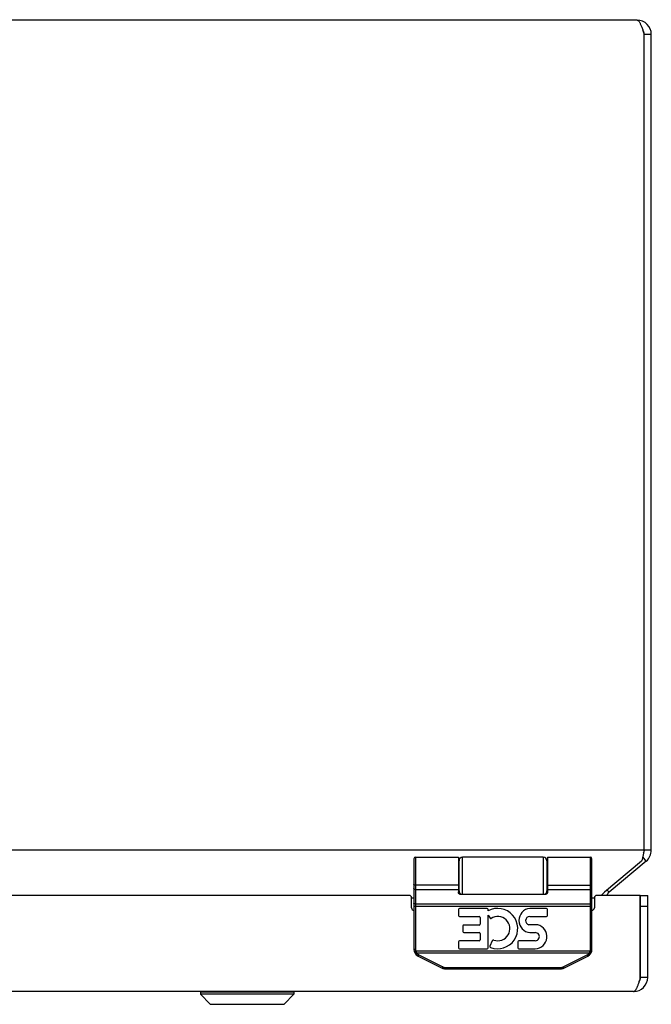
# Model space of a CAD drawing. Header units: inches. Extents: x 0 to 69.4, y 0 to 44.9.
# Tile 9 of 15: x 31.8 to 37.1, y 31.3 to 39.6. Entities that reach past the tile are written whole.
import ezdxf

# ---------------------------------------------------------------- set-up
doc = ezdxf.new("R2010")
doc.units = ezdxf.units.IN
doc.header["$LTSCALE"] = 3.814439
doc.header["$MEASUREMENT"] = 0
doc.layers.get('0').update_dxf_attribs({"linetype": 'CONTINUOUS'})
doc.layers.add('02___PRT_ALL_AXES', color=7, linetype='CONTINUOUS')
doc.layers.add('06___PRT_ALL_SURFS', color=7, linetype='CONTINUOUS')

msp = doc.modelspace()

# ---------------------------------------------------------------- linework, layer by layer
at = {"color": 3, "linetype": 'Continuous'}
for p, q in [((36.9835, 39.5906), (13.2235, 39.5906)), ((37.0435, 32.5975), (37.0435, 39.4706)), ((37.1035, 32.5975), (37.1035, 39.4706)), ((37.0435, 32.5975), (13.1635, 32.5975)), ((37.0221, 32.5056), (36.7087, 32.2427)), ((37.0606, 32.5056), (36.7473, 32.2427)), ((35.0635, 32.2161), (29.4768, 32.2161)), ((35.0835, 32.1967), (35.1035, 32.1967)), ((35.0835, 32.1111), (35.0835, 32.1961)), ((36.6035, 32.1967), (36.6235, 32.1967)), ((36.6235, 32.1961), (36.6235, 32.1111)), ((37.0085, 32.2161), (36.6435, 32.2161)), ((37.0085, 31.5104), (37.0085, 32.2161)), ((37.0735, 31.5261), (37.0735, 32.2161)), ((36.9535, 31.4061), (13.2535, 31.4061))]:
    msp.add_line(p, q, dxfattribs=at)
at = {"color": 7, "linetype": 'Continuous'}
for p, q in [((37.1035, 39.4706), (37.0435, 39.4706)), ((35.1035, 32.5261), (35.1035, 31.7617)), ((35.1165, 32.5391), (35.1165, 31.7617)), ((35.4785, 32.5391), (35.4785, 32.248)), ((35.5135, 32.2281), (35.5135, 32.5391)), ((36.1935, 32.5391), (36.1935, 32.2281)), ((36.5905, 31.7617), (36.5905, 32.5391)), ((36.6035, 31.7617), (36.6035, 32.5261)), ((37.0606, 32.5056), (37.0313, 32.5405)), ((37.1035, 32.5975), (37.0435, 32.5975)), ((35.4835, 32.2303), (35.4835, 32.5091)), ((36.2235, 32.5091), (36.2235, 32.2303)), ((35.1035, 32.3086), (35.1035, 32.3087)), ((35.1035, 32.3085), (35.1035, 32.3086)), ((35.1035, 32.3084), (35.1035, 32.3085)), ((35.1035, 32.3083), (35.1035, 32.3084)), ((35.1035, 32.3082), (35.1035, 32.3083)), ((35.1036, 32.308), (35.1035, 32.3082)), ((35.1036, 32.3079), (35.1036, 32.3081)), ((36.2285, 32.3022), (36.5907, 32.3022)), ((36.2285, 32.3021), (36.5907, 32.3021)), ((36.6034, 32.308), (36.6035, 32.3082)), ((36.6035, 32.3086), (36.6035, 32.3087)), ((36.6035, 32.3085), (36.6035, 32.3086)), ((36.6035, 32.3084), (36.6035, 32.3085)), ((36.6035, 32.3083), (36.6035, 32.3084)), ((36.6035, 32.3082), (36.6035, 32.3083)), ((35.1165, 32.2662), (35.4785, 32.2662)), ((35.4885, 32.2281), (36.2185, 32.2281)), ((36.2285, 32.2662), (36.5905, 32.2662)), ((36.7473, 32.2427), (36.7313, 32.2617)), ((37.0135, 32.2161), (37.0735, 32.2161)), ((37.0135, 31.5261), (37.0135, 32.2161)), ((35.1035, 32.1263), (36.6035, 32.1263)), ((35.1086, 32.1459), (35.1083, 32.146)), ((35.109, 32.1459), (35.1086, 32.1459)), ((35.1093, 32.1458), (35.109, 32.1459)), ((35.1097, 32.1458), (35.1093, 32.1458)), ((35.1101, 32.1458), (35.1097, 32.1458)), ((35.1104, 32.1457), (35.1101, 32.1458)), ((35.1108, 32.1457), (35.1104, 32.1457)), ((35.1112, 32.1457), (35.1108, 32.1457)), ((35.1116, 32.1457), (35.1112, 32.1457)), ((35.112, 32.1456), (35.1116, 32.1457)), ((35.1124, 32.1456), (35.112, 32.1456)), ((35.1129, 32.1456), (35.1124, 32.1456)), ((35.1133, 32.1456), (35.1129, 32.1456)), ((35.1137, 32.1456), (35.1133, 32.1456)), ((35.1141, 32.1455), (35.1137, 32.1456)), ((35.1146, 32.1455), (35.1141, 32.1455)), ((35.115, 32.1455), (35.1146, 32.1455)), ((35.1154, 32.1455), (35.115, 32.1455)), ((35.1158, 32.1455), (35.1154, 32.1455)), ((35.1163, 32.1455), (35.1158, 32.1455)), ((35.1165, 32.1455), (35.1163, 32.1455)), ((35.1165, 32.1455), (36.5909, 32.1455)), ((36.5909, 32.1455), (36.5914, 32.1455)), ((36.5914, 32.1455), (36.5918, 32.1455)), ((36.5918, 32.1455), (36.5922, 32.1455)), ((36.5922, 32.1455), (36.5927, 32.1455)), ((36.5927, 32.1455), (36.5931, 32.1455)), ((36.5931, 32.1455), (36.5935, 32.1456)), ((36.5935, 32.1456), (36.5939, 32.1456)), ((36.5939, 32.1456), (36.5943, 32.1456)), ((36.5943, 32.1456), (36.5948, 32.1456)), ((36.5948, 32.1456), (36.5952, 32.1456)), ((36.5952, 32.1456), (36.5956, 32.1457)), ((36.5956, 32.1457), (36.596, 32.1457)), ((36.5966, 32.1457), (36.5969, 32.1458)), ((36.5969, 32.1458), (36.5973, 32.1458)), ((36.5973, 32.1458), (36.5977, 32.1458)), ((36.5977, 32.1458), (36.598, 32.1459)), ((36.598, 32.1459), (36.5984, 32.1459)), ((36.5984, 32.1459), (36.5987, 32.146)), ((36.5987, 32.146), (36.5991, 32.146)), ((37.0135, 32.1261), (37.0735, 32.1261)), ((35.1165, 31.7617), (35.1035, 31.7617)), ((35.118, 31.7498), (35.1053, 31.7466)), ((35.1178, 31.7283), (35.1176, 31.7282)), ((35.1181, 31.7285), (35.1178, 31.7283)), ((35.118, 31.7498), (36.589, 31.7498)), ((35.1184, 31.7286), (35.1181, 31.7285)), ((35.1187, 31.7288), (35.1184, 31.7286)), ((35.119, 31.7289), (35.1187, 31.7288)), ((35.1193, 31.7291), (35.119, 31.7289)), ((35.1196, 31.7293), (35.1193, 31.7291)), ((35.1199, 31.7295), (35.1196, 31.7293)), ((35.1203, 31.7296), (35.1199, 31.7295)), ((35.1206, 31.7298), (35.1203, 31.7296)), ((35.1209, 31.73), (35.1206, 31.7298)), ((35.1213, 31.7302), (35.1209, 31.73)), ((35.1216, 31.7304), (35.1213, 31.7302)), ((35.122, 31.7306), (35.1216, 31.7304)), ((35.1225, 31.731), (35.122, 31.7306)), ((35.123, 31.7313), (35.1225, 31.731)), ((35.1235, 31.7316), (35.123, 31.7313)), ((35.1241, 31.732), (35.1235, 31.7316)), ((35.1246, 31.7323), (35.1241, 31.732)), ((35.1248, 31.7324), (35.1246, 31.7323)), ((35.1248, 31.7324), (36.5822, 31.7324)), ((35.138, 31.7058), (35.3403, 31.6047)), ((35.1394, 31.7074), (35.1392, 31.7072)), ((35.1395, 31.7076), (35.1394, 31.7074)), ((35.1396, 31.7079), (35.1395, 31.7076)), ((35.1398, 31.7081), (35.1396, 31.7079)), ((35.1399, 31.7083), (35.1398, 31.7081)), ((35.1401, 31.7086), (35.1399, 31.7083)), ((35.1402, 31.7088), (35.1401, 31.7086)), ((35.1404, 31.7092), (35.1402, 31.7088)), ((35.1407, 31.7097), (35.1404, 31.7092)), ((35.1409, 31.7101), (35.1407, 31.7097)), ((35.1412, 31.7106), (35.1409, 31.7101)), ((35.1415, 31.7111), (35.1412, 31.7106)), ((35.1418, 31.7117), (35.1415, 31.7111)), ((35.1422, 31.7124), (35.1418, 31.7117)), ((35.1426, 31.7132), (35.1422, 31.7124)), ((35.143, 31.7139), (35.1426, 31.7132)), ((35.1434, 31.7147), (35.143, 31.7139)), ((35.1439, 31.7156), (35.1434, 31.7147)), ((35.1439, 31.7156), (35.3461, 31.6145)), ((36.3609, 31.6145), (36.5631, 31.7156)), ((36.3667, 31.6047), (36.5689, 31.7058)), ((36.5631, 31.7156), (36.5634, 31.715)), ((36.5634, 31.715), (36.5638, 31.7143)), ((36.5638, 31.7143), (36.5642, 31.7135)), ((36.5642, 31.7135), (36.5646, 31.7128)), ((36.5646, 31.7128), (36.565, 31.7121)), ((36.565, 31.7121), (36.5653, 31.7114)), ((36.5653, 31.7114), (36.5657, 31.7108)), ((36.5657, 31.7108), (36.566, 31.7103)), ((36.566, 31.7103), (36.5662, 31.7098)), ((36.5662, 31.7098), (36.5665, 31.7094)), ((36.5665, 31.7094), (36.5667, 31.709)), ((36.5667, 31.709), (36.5669, 31.7086)), ((36.5669, 31.7086), (36.5671, 31.7083)), ((36.5671, 31.7083), (36.5672, 31.7081)), ((36.5672, 31.7081), (36.5674, 31.7079)), ((36.5674, 31.7079), (36.5675, 31.7076)), ((36.5675, 31.7076), (36.5676, 31.7074)), ((36.5676, 31.7074), (36.5678, 31.7072)), ((36.5678, 31.7072), (36.5679, 31.7071)), ((36.5822, 31.7324), (36.5826, 31.7322)), ((36.5826, 31.7322), (36.5831, 31.7319)), ((36.5831, 31.7319), (36.5836, 31.7315)), ((36.5836, 31.7315), (36.5842, 31.7312)), ((36.5842, 31.7312), (36.5847, 31.7309)), ((36.5847, 31.7309), (36.5852, 31.7305)), ((36.5852, 31.7305), (36.5856, 31.7303)), ((36.5856, 31.7303), (36.5859, 31.7301)), ((36.5859, 31.7301), (36.5862, 31.7299)), ((36.5862, 31.7299), (36.5866, 31.7297)), ((36.5866, 31.7297), (36.5869, 31.7295)), ((36.5869, 31.7295), (36.5872, 31.7294)), ((36.5872, 31.7294), (36.5875, 31.7292)), ((36.5875, 31.7292), (36.5878, 31.729)), ((36.5878, 31.729), (36.5882, 31.7288)), ((36.5882, 31.7288), (36.5884, 31.7287)), ((36.5884, 31.7287), (36.5887, 31.7285)), ((36.5887, 31.7285), (36.589, 31.7284)), ((36.589, 31.7498), (36.6017, 31.7466)), ((36.589, 31.7284), (36.5893, 31.7282)), ((36.5893, 31.7282), (36.5896, 31.7281)), ((36.5896, 31.7281), (36.5898, 31.728)), ((36.5905, 31.7617), (36.6035, 31.7617)), ((35.3416, 31.6063), (35.3415, 31.6061)), ((35.3417, 31.6065), (35.3416, 31.6063)), ((35.3419, 31.6067), (35.3417, 31.6065)), ((35.342, 31.607), (35.3419, 31.6067)), ((35.3422, 31.6072), (35.342, 31.607)), ((35.3423, 31.6075), (35.3422, 31.6072)), ((35.3425, 31.6077), (35.3423, 31.6075)), ((35.3427, 31.6081), (35.3425, 31.6077)), ((35.3429, 31.6086), (35.3427, 31.6081)), ((35.3432, 31.609), (35.3429, 31.6086)), ((35.3435, 31.6095), (35.3432, 31.609)), ((35.3437, 31.6099), (35.3435, 31.6095)), ((35.3441, 31.6106), (35.3437, 31.6099)), ((35.3445, 31.6113), (35.3441, 31.6106)), ((35.3448, 31.612), (35.3445, 31.6113)), ((35.3452, 31.6128), (35.3448, 31.612)), ((35.3456, 31.6135), (35.3452, 31.6128)), ((35.3461, 31.6145), (35.3456, 31.6135)), ((35.3683, 31.6093), (36.3387, 31.6093)), ((35.3683, 31.6093), (35.3683, 31.5981)), ((36.3387, 31.6093), (36.3387, 31.5981)), ((36.3615, 31.6133), (36.3619, 31.6126)), ((36.3619, 31.6126), (36.3622, 31.6119)), ((36.3622, 31.6119), (36.3626, 31.6111)), ((36.3626, 31.6111), (36.363, 31.6104)), ((36.363, 31.6104), (36.3634, 31.6098)), ((36.3634, 31.6098), (36.3636, 31.6093)), ((36.3636, 31.6093), (36.3639, 31.6088)), ((36.3639, 31.6088), (36.3641, 31.6084)), ((36.3641, 31.6084), (36.3644, 31.608)), ((36.3644, 31.608), (36.3646, 31.6076)), ((36.3646, 31.6076), (36.3648, 31.6073)), ((36.365, 31.607), (36.3651, 31.6067)), ((36.3651, 31.6067), (36.3652, 31.6065)), ((36.3652, 31.6065), (36.3654, 31.6063)), ((36.3654, 31.6063), (36.3655, 31.6061)), ((36.3655, 31.6061), (36.3656, 31.6059)), ((35.3683, 31.5981), (36.3387, 31.5981)), ((37.0735, 31.5261), (37.0135, 31.5261)), ((33.3044, 31.403), (34.0925, 31.403)), ((33.3044, 31.403), (33.3044, 31.3843)), ((34.0925, 31.3843), (33.3044, 31.3843)), ((33.3044, 31.3843), (33.3876, 31.3011)), ((34.0925, 31.3843), (34.0094, 31.3011)), ((34.0925, 31.403), (34.0925, 31.3843)), ((33.3876, 31.3011), (34.0094, 31.3011)), ((33.3926, 31.2991), (34.0044, 31.2991))]:
    msp.add_line(p, q, dxfattribs=at)
at = {"color": 3, "linetype": 'Continuous'}
for points in [[(36.9835, 39.5906), (36.986, 39.5903), (36.9885, 39.5896), (36.991, 39.5883), (36.9935, 39.5865), (36.996, 39.5842), (36.9985, 39.5814), (37.001, 39.5782), (37.0035, 39.5745), (37.006, 39.5704), (37.0085, 39.5658), (37.011, 39.5608), (37.0135, 39.5554), (37.016, 39.5497), (37.0185, 39.5436), (37.021, 39.5372), (37.0235, 39.5306), (37.026, 39.5237), (37.0285, 39.5166), (37.031, 39.5092), (37.0335, 39.5016), (37.036, 39.494), (37.0385, 39.4862), (37.041, 39.4784), (37.0435, 39.4706)], [(37.0435, 32.5975), (37.0404, 32.5826), (37.0389, 32.5752), (37.0374, 32.5679), (37.0358, 32.5607), (37.0343, 32.5537), (37.0328, 32.5468), (37.0312, 32.5401), (37.0297, 32.5337), (37.0282, 32.5275), (37.0267, 32.5216), (37.0251, 32.5159), (37.0236, 32.5106), (37.0221, 32.5056)], [(36.7087, 32.2427), (36.7044, 32.2391), (36.7001, 32.2353), (36.6958, 32.2311), (36.6916, 32.2267), (36.6873, 32.2221), (36.683, 32.2172), (36.682, 32.2161)], [(36.9535, 31.4061), (36.9556, 31.4062), (36.9577, 31.4068), (36.9598, 31.4077), (36.962, 31.409), (36.9641, 31.4106), (36.9662, 31.4126), (36.9683, 31.415), (36.9704, 31.4176), (36.9725, 31.4207), (36.9746, 31.424), (36.9768, 31.4276), (36.9789, 31.4316), (36.981, 31.4358), (36.9831, 31.4404), (36.9852, 31.4451), (36.9873, 31.4502), (36.9895, 31.4554), (36.9916, 31.4609), (36.9937, 31.4666), (36.9958, 31.4724), (36.9979, 31.4785), (37, 31.4846), (37.0022, 31.4909), (37.0043, 31.4973), (37.0064, 31.5038), (37.0085, 31.5104)]]:
    msp.add_lwpolyline(points, dxfattribs=at)
at = {"color": 7, "linetype": 'Continuous'}
for points in [[(36.2285, 32.5391), (36.2285, 32.248), (36.2285, 32.2473), (36.2285, 32.2467), (36.2285, 32.246), (36.2284, 32.2454), (36.2284, 32.2447), (36.2284, 32.2441), (36.2283, 32.2435), (36.2283, 32.2429), (36.2282, 32.2424), (36.2281, 32.2419), (36.2281, 32.2413), (36.228, 32.2409), (36.2279, 32.2404), (36.2278, 32.2399), (36.2278, 32.2395), (36.2277, 32.2391), (36.2276, 32.2387), (36.2275, 32.2383), (36.2274, 32.2379), (36.2273, 32.2375), (36.2272, 32.2372), (36.2271, 32.2368), (36.227, 32.2365), (36.2269, 32.2362), (36.2268, 32.2358), (36.2267, 32.2355), (36.2266, 32.2352), (36.2265, 32.235), (36.2263, 32.2347), (36.2262, 32.2344), (36.2261, 32.2342), (36.226, 32.2339), (36.2259, 32.2337), (36.2258, 32.2335), (36.2256, 32.2332), (36.2255, 32.233), (36.2254, 32.2328), (36.2253, 32.2326), (36.2252, 32.2324), (36.225, 32.2322), (36.2249, 32.232), (36.2248, 32.2319), (36.2247, 32.2317), (36.2245, 32.2315), (36.2244, 32.2314), (36.2243, 32.2312), (36.2242, 32.2311), (36.224, 32.2309), (36.2239, 32.2308), (36.2238, 32.2307), (36.2237, 32.2305), (36.2236, 32.2304), (36.2234, 32.2303), (36.2233, 32.2302), (36.2232, 32.2301), (36.2231, 32.2299), (36.223, 32.2298), (36.2228, 32.2297), (36.2227, 32.2297), (36.2226, 32.2296), (36.2225, 32.2295), (36.2224, 32.2294), (36.2222, 32.2293), (36.2221, 32.2292), (36.222, 32.2292), (36.2219, 32.2291), (36.2218, 32.229), (36.2217, 32.229), (36.2216, 32.2289), (36.2214, 32.2288), (36.2213, 32.2288), (36.2212, 32.2287), (36.2211, 32.2287), (36.221, 32.2286), (36.2209, 32.2286), (36.2208, 32.2285), (36.2207, 32.2285), (36.2205, 32.2285), (36.2204, 32.2284), (36.2203, 32.2284), (36.2202, 32.2284), (36.2201, 32.2283), (36.22, 32.2283), (36.2199, 32.2283), (36.2198, 32.2282), (36.2197, 32.2282), (36.2196, 32.2282), (36.2195, 32.2282), (36.2194, 32.2282), (36.2192, 32.2282), (36.2191, 32.2281), (36.219, 32.2281), (36.2189, 32.2281), (36.2188, 32.2281), (36.2187, 32.2281), (36.2186, 32.2281), (36.2185, 32.2281)], [(35.1165, 32.2662), (35.1163, 32.2662), (35.1161, 32.2662), (35.1158, 32.2662), (35.1156, 32.2662), (35.1154, 32.2662), (35.1152, 32.2662), (35.115, 32.2663), (35.1148, 32.2663), (35.1146, 32.2663), (35.1143, 32.2663), (35.1141, 32.2664), (35.1139, 32.2664), (35.1137, 32.2664), (35.1135, 32.2665), (35.1133, 32.2665), (35.1131, 32.2665), (35.1129, 32.2666), (35.1126, 32.2666), (35.1124, 32.2667), (35.1122, 32.2667), (35.112, 32.2668), (35.1118, 32.2668), (35.1116, 32.2669), (35.1114, 32.267), (35.1112, 32.267), (35.111, 32.2671), (35.1108, 32.2672), (35.1106, 32.2672), (35.1104, 32.2673), (35.1103, 32.2674), (35.1101, 32.2675), (35.1099, 32.2676), (35.1097, 32.2676), (35.1095, 32.2677), (35.1093, 32.2678), (35.1091, 32.2679), (35.109, 32.268), (35.1088, 32.2681), (35.1086, 32.2682), (35.1084, 32.2683), (35.1083, 32.2684), (35.1081, 32.2685), (35.1079, 32.2686), (35.1078, 32.2687), (35.1076, 32.2688), (35.1075, 32.269), (35.1073, 32.2691), (35.1072, 32.2692), (35.107, 32.2693), (35.1069, 32.2694), (35.1067, 32.2695), (35.1066, 32.2697), (35.1064, 32.2698), (35.1063, 32.2699), (35.1062, 32.2701), (35.106, 32.2702), (35.1059, 32.2703), (35.1058, 32.2705), (35.1057, 32.2706), (35.1055, 32.2707), (35.1054, 32.2709), (35.1053, 32.271), (35.1052, 32.2712), (35.1051, 32.2713), (35.105, 32.2714), (35.1049, 32.2716), (35.1048, 32.2717), (35.1047, 32.2719), (35.1046, 32.272), (35.1045, 32.2722), (35.1044, 32.2723), (35.1044, 32.2725), (35.1043, 32.2726), (35.1042, 32.2728), (35.1041, 32.273), (35.1041, 32.2731), (35.104, 32.2733), (35.104, 32.2734), (35.1039, 32.2736), (35.1039, 32.2737), (35.1038, 32.2739), (35.1038, 32.2741), (35.1037, 32.2742), (35.1037, 32.2744), (35.1036, 32.2746), (35.1036, 32.2747), (35.1036, 32.2749), (35.1036, 32.275), (35.1035, 32.2752), (35.1035, 32.2754), (35.1035, 32.2755), (35.1035, 32.2757), (35.1035, 32.2759), (35.1035, 32.276)], [(35.4785, 32.3022), (35.1163, 32.3022), (35.1161, 32.3022), (35.1158, 32.3022), (35.1156, 32.3022), (35.1154, 32.3022), (35.1152, 32.3022), (35.115, 32.3022), (35.1148, 32.3022), (35.1146, 32.3023), (35.1143, 32.3023), (35.1141, 32.3023), (35.1139, 32.3023), (35.1137, 32.3023), (35.1135, 32.3024), (35.1133, 32.3024), (35.1131, 32.3024), (35.1129, 32.3024), (35.1126, 32.3025), (35.1124, 32.3025), (35.1122, 32.3025), (35.112, 32.3026), (35.1118, 32.3026), (35.1116, 32.3027), (35.1114, 32.3027), (35.1112, 32.3027), (35.111, 32.3028), (35.1108, 32.3028), (35.1106, 32.3029), (35.1104, 32.3029), (35.1103, 32.303), (35.1101, 32.303), (35.1099, 32.3031), (35.1097, 32.3032), (35.1095, 32.3032), (35.1093, 32.3033), (35.1091, 32.3033), (35.109, 32.3034), (35.1088, 32.3035), (35.1086, 32.3035), (35.1084, 32.3036), (35.1083, 32.3037), (35.1081, 32.3037), (35.1079, 32.3038), (35.1078, 32.3039), (35.1076, 32.3039), (35.1075, 32.304), (35.1073, 32.3041), (35.1072, 32.3042), (35.107, 32.3043), (35.1069, 32.3043), (35.1067, 32.3044), (35.1066, 32.3045), (35.1064, 32.3046), (35.1063, 32.3047), (35.1062, 32.3048), (35.106, 32.3048), (35.1059, 32.3049), (35.1058, 32.305), (35.1057, 32.3051), (35.1055, 32.3052), (35.1054, 32.3053), (35.1053, 32.3054), (35.1052, 32.3055), (35.1051, 32.3056), (35.105, 32.3057), (35.1049, 32.3058), (35.1048, 32.3059), (35.1047, 32.306), (35.1046, 32.3061), (35.1045, 32.3062), (35.1044, 32.3063), (35.1044, 32.3064), (35.1043, 32.3065), (35.1042, 32.3066), (35.1041, 32.3067), (35.1041, 32.3068), (35.104, 32.3069), (35.104, 32.307), (35.1039, 32.3071), (35.1039, 32.3072), (35.1038, 32.3073), (35.1038, 32.3074), (35.1037, 32.3075), (35.1037, 32.3076), (35.1036, 32.3077), (35.1036, 32.3079), (35.1036, 32.308)], [(35.4785, 32.3021), (35.1163, 32.3021), (35.1161, 32.3022), (35.1158, 32.3022), (35.1156, 32.3022), (35.1154, 32.3022), (35.1152, 32.3022), (35.115, 32.3022), (35.1148, 32.3022), (35.1146, 32.3022), (35.1143, 32.3022), (35.1141, 32.3023), (35.1139, 32.3023), (35.1137, 32.3023), (35.1135, 32.3023), (35.1133, 32.3024), (35.1131, 32.3024), (35.1129, 32.3024), (35.1126, 32.3024), (35.1124, 32.3025), (35.1122, 32.3025), (35.112, 32.3025), (35.1118, 32.3026), (35.1116, 32.3026), (35.1114, 32.3027), (35.1112, 32.3027), (35.111, 32.3028), (35.1108, 32.3028), (35.1106, 32.3029), (35.1104, 32.3029), (35.1103, 32.303), (35.1101, 32.303), (35.1099, 32.3031), (35.1097, 32.3031), (35.1095, 32.3032), (35.1093, 32.3032), (35.1091, 32.3033), (35.109, 32.3034), (35.1088, 32.3034), (35.1086, 32.3035), (35.1084, 32.3036), (35.1083, 32.3036), (35.1081, 32.3037), (35.1079, 32.3038), (35.1078, 32.3038), (35.1076, 32.3039), (35.1075, 32.304), (35.1073, 32.3041), (35.1072, 32.3041), (35.107, 32.3042), (35.1069, 32.3043), (35.1067, 32.3044), (35.1066, 32.3045), (35.1064, 32.3046), (35.1063, 32.3046), (35.1062, 32.3047), (35.106, 32.3048), (35.1059, 32.3049), (35.1058, 32.305), (35.1057, 32.3051), (35.1055, 32.3052), (35.1054, 32.3053), (35.1053, 32.3054), (35.1052, 32.3055), (35.1051, 32.3055), (35.105, 32.3056), (35.1049, 32.3057), (35.1048, 32.3058), (35.1047, 32.3059), (35.1046, 32.306), (35.1045, 32.3061), (35.1044, 32.3062), (35.1044, 32.3063), (35.1043, 32.3064), (35.1042, 32.3065), (35.1041, 32.3067), (35.1041, 32.3068), (35.104, 32.3069), (35.104, 32.307), (35.1039, 32.3071), (35.1039, 32.3072), (35.1038, 32.3073), (35.1038, 32.3074), (35.1037, 32.3075), (35.1037, 32.3076), (35.1036, 32.3077), (35.1036, 32.3078), (35.1036, 32.3079)], [(36.5905, 32.2662), (36.5907, 32.2662), (36.5909, 32.2662), (36.5911, 32.2662), (36.5914, 32.2662), (36.5916, 32.2662), (36.5918, 32.2662), (36.592, 32.2663), (36.5922, 32.2663), (36.5924, 32.2663), (36.5927, 32.2663), (36.5929, 32.2664), (36.5931, 32.2664), (36.5933, 32.2664), (36.5935, 32.2665), (36.5937, 32.2665), (36.5939, 32.2665), (36.5941, 32.2666), (36.5943, 32.2666), (36.5946, 32.2667), (36.5948, 32.2667), (36.595, 32.2668), (36.5952, 32.2668), (36.5954, 32.2669), (36.5956, 32.267), (36.5958, 32.267), (36.596, 32.2671), (36.5962, 32.2672), (36.5964, 32.2672), (36.5966, 32.2673), (36.5967, 32.2674), (36.5969, 32.2675), (36.5971, 32.2676), (36.5973, 32.2676), (36.5975, 32.2677), (36.5977, 32.2678), (36.5979, 32.2679), (36.598, 32.268), (36.5982, 32.2681), (36.5984, 32.2682), (36.5986, 32.2683), (36.5987, 32.2684), (36.5989, 32.2685), (36.5991, 32.2686), (36.5992, 32.2687), (36.5994, 32.2688), (36.5995, 32.269), (36.5997, 32.2691), (36.5998, 32.2692), (36.6, 32.2693), (36.6001, 32.2694), (36.6003, 32.2695), (36.6004, 32.2697), (36.6006, 32.2698), (36.6007, 32.2699), (36.6008, 32.2701), (36.601, 32.2702), (36.6011, 32.2703), (36.6012, 32.2705), (36.6013, 32.2706), (36.6015, 32.2707), (36.6016, 32.2709), (36.6017, 32.271), (36.6018, 32.2712), (36.6019, 32.2713), (36.602, 32.2714), (36.6021, 32.2716), (36.6022, 32.2717), (36.6023, 32.2719), (36.6024, 32.272), (36.6025, 32.2722), (36.6025, 32.2723), (36.6026, 32.2725), (36.6027, 32.2726), (36.6028, 32.2728), (36.6028, 32.273), (36.6029, 32.2731), (36.603, 32.2733), (36.603, 32.2734), (36.6031, 32.2736), (36.6031, 32.2737), (36.6032, 32.2739), (36.6032, 32.2741), (36.6033, 32.2742), (36.6033, 32.2744), (36.6034, 32.2746), (36.6034, 32.2747), (36.6034, 32.2749), (36.6034, 32.275), (36.6035, 32.2752), (36.6035, 32.2754), (36.6035, 32.2755), (36.6035, 32.2757), (36.6035, 32.2759), (36.6035, 32.276)], [(36.5907, 32.3021), (36.5909, 32.3022), (36.5911, 32.3022), (36.5914, 32.3022), (36.5916, 32.3022), (36.5918, 32.3022), (36.592, 32.3022), (36.5922, 32.3022), (36.5924, 32.3022), (36.5927, 32.3022), (36.5929, 32.3023), (36.5931, 32.3023), (36.5933, 32.3023), (36.5935, 32.3023), (36.5937, 32.3024), (36.5939, 32.3024), (36.5941, 32.3024), (36.5943, 32.3024), (36.5946, 32.3025), (36.5948, 32.3025), (36.595, 32.3025), (36.5952, 32.3026), (36.5954, 32.3026), (36.5956, 32.3027), (36.5958, 32.3027), (36.596, 32.3028), (36.5962, 32.3028), (36.5964, 32.3029), (36.5966, 32.3029), (36.5967, 32.303), (36.5969, 32.303), (36.5971, 32.3031), (36.5973, 32.3031), (36.5975, 32.3032), (36.5977, 32.3032), (36.5979, 32.3033), (36.598, 32.3034), (36.5982, 32.3034), (36.5984, 32.3035), (36.5986, 32.3036), (36.5987, 32.3036), (36.5989, 32.3037), (36.5991, 32.3038), (36.5992, 32.3038), (36.5994, 32.3039), (36.5995, 32.304), (36.5997, 32.3041), (36.5998, 32.3041), (36.6, 32.3042), (36.6001, 32.3043), (36.6003, 32.3044), (36.6004, 32.3045), (36.6006, 32.3046), (36.6007, 32.3046), (36.6008, 32.3047), (36.601, 32.3048), (36.6011, 32.3049), (36.6012, 32.305), (36.6013, 32.3051), (36.6015, 32.3052), (36.6016, 32.3053), (36.6017, 32.3054), (36.6018, 32.3055), (36.6019, 32.3055), (36.602, 32.3056), (36.6021, 32.3057), (36.6022, 32.3058), (36.6023, 32.3059), (36.6024, 32.306), (36.6025, 32.3061), (36.6025, 32.3062), (36.6026, 32.3063), (36.6027, 32.3064), (36.6028, 32.3065), (36.6028, 32.3067), (36.6029, 32.3068), (36.603, 32.3069), (36.603, 32.307), (36.6031, 32.3071), (36.6031, 32.3072), (36.6032, 32.3073), (36.6032, 32.3074), (36.6033, 32.3075), (36.6033, 32.3076), (36.6034, 32.3077), (36.6034, 32.3078), (36.6034, 32.3079), (36.6034, 32.3081)], [(36.5907, 32.3022), (36.5909, 32.3022), (36.5911, 32.3022), (36.5914, 32.3022), (36.5916, 32.3022), (36.5918, 32.3022), (36.592, 32.3022), (36.5922, 32.3022), (36.5924, 32.3023), (36.5927, 32.3023), (36.5929, 32.3023), (36.5931, 32.3023), (36.5933, 32.3023), (36.5935, 32.3024), (36.5937, 32.3024), (36.5939, 32.3024), (36.5941, 32.3024), (36.5943, 32.3025), (36.5946, 32.3025), (36.5948, 32.3025), (36.595, 32.3026), (36.5952, 32.3026), (36.5954, 32.3027), (36.5956, 32.3027), (36.5958, 32.3027), (36.596, 32.3028), (36.5962, 32.3028), (36.5964, 32.3029), (36.5966, 32.3029), (36.5967, 32.303), (36.5969, 32.303), (36.5971, 32.3031), (36.5973, 32.3032), (36.5975, 32.3032), (36.5977, 32.3033), (36.5979, 32.3033), (36.598, 32.3034), (36.5982, 32.3035), (36.5984, 32.3035), (36.5986, 32.3036), (36.5987, 32.3037), (36.5989, 32.3037), (36.5991, 32.3038), (36.5992, 32.3039), (36.5994, 32.3039), (36.5995, 32.304), (36.5997, 32.3041), (36.5998, 32.3042), (36.6, 32.3043), (36.6001, 32.3043), (36.6003, 32.3044), (36.6004, 32.3045), (36.6006, 32.3046), (36.6007, 32.3047), (36.6008, 32.3048), (36.601, 32.3048), (36.6011, 32.3049), (36.6012, 32.305), (36.6013, 32.3051), (36.6015, 32.3052), (36.6016, 32.3053), (36.6017, 32.3054), (36.6018, 32.3055), (36.6019, 32.3056), (36.602, 32.3057), (36.6021, 32.3058), (36.6022, 32.3059), (36.6023, 32.306), (36.6024, 32.3061), (36.6025, 32.3062), (36.6025, 32.3063), (36.6026, 32.3064), (36.6027, 32.3065), (36.6028, 32.3066), (36.6028, 32.3067), (36.6029, 32.3068), (36.603, 32.3069), (36.603, 32.307), (36.6031, 32.3071), (36.6031, 32.3072), (36.6032, 32.3073), (36.6032, 32.3074), (36.6033, 32.3075), (36.6033, 32.3076), (36.6034, 32.3077), (36.6034, 32.3079), (36.6034, 32.308)], [(35.4885, 32.2281), (35.4884, 32.2281), (35.4883, 32.2281), (35.4882, 32.2281), (35.4881, 32.2281), (35.488, 32.2281), (35.4879, 32.2281), (35.4878, 32.2282), (35.4876, 32.2282), (35.4875, 32.2282), (35.4874, 32.2282), (35.4873, 32.2282), (35.4872, 32.2282), (35.4871, 32.2283), (35.487, 32.2283), (35.4869, 32.2283), (35.4868, 32.2284), (35.4867, 32.2284), (35.4866, 32.2284), (35.4865, 32.2285), (35.4863, 32.2285), (35.4862, 32.2285), (35.4861, 32.2286), (35.486, 32.2286), (35.4859, 32.2287), (35.4858, 32.2287), (35.4857, 32.2288), (35.4856, 32.2288), (35.4854, 32.2289), (35.4853, 32.229), (35.4852, 32.229), (35.4851, 32.2291), (35.485, 32.2292), (35.4849, 32.2292), (35.4848, 32.2293), (35.4846, 32.2294), (35.4845, 32.2295), (35.4844, 32.2296), (35.4843, 32.2297), (35.4842, 32.2297), (35.484, 32.2298), (35.4839, 32.2299), (35.4838, 32.2301), (35.4837, 32.2302), (35.4836, 32.2303), (35.4834, 32.2304), (35.4833, 32.2305), (35.4832, 32.2307), (35.4831, 32.2308), (35.4829, 32.2309), (35.4828, 32.2311), (35.4827, 32.2312), (35.4826, 32.2314), (35.4825, 32.2315), (35.4823, 32.2317), (35.4822, 32.2319), (35.4821, 32.232), (35.482, 32.2322), (35.4818, 32.2324), (35.4817, 32.2326), (35.4816, 32.2328), (35.4815, 32.233), (35.4814, 32.2332), (35.4812, 32.2335), (35.4811, 32.2337), (35.481, 32.2339), (35.4809, 32.2342), (35.4808, 32.2344), (35.4807, 32.2347), (35.4805, 32.235), (35.4804, 32.2352), (35.4803, 32.2355), (35.4802, 32.2358), (35.4801, 32.2362), (35.48, 32.2365), (35.4799, 32.2368), (35.4798, 32.2372), (35.4797, 32.2375), (35.4796, 32.2379), (35.4795, 32.2383), (35.4794, 32.2387), (35.4793, 32.2391), (35.4792, 32.2395), (35.4792, 32.2399), (35.4791, 32.2404), (35.479, 32.2409), (35.4789, 32.2413), (35.4789, 32.2419), (35.4788, 32.2424), (35.4787, 32.2429), (35.4787, 32.2435), (35.4786, 32.2441), (35.4786, 32.2447), (35.4786, 32.2454), (35.4785, 32.246), (35.4785, 32.2467), (35.4785, 32.2473), (35.4785, 32.248)], [(35.1083, 32.146), (35.1079, 32.146), (35.1078, 32.146), (35.1076, 32.146), (35.1075, 32.1461), (35.1073, 32.1461), (35.1072, 32.1461), (35.107, 32.1461), (35.1069, 32.1462), (35.1067, 32.1462), (35.1066, 32.1462), (35.1064, 32.1462), (35.1063, 32.1463), (35.1062, 32.1463), (35.106, 32.1463), (35.1059, 32.1463), (35.1058, 32.1464), (35.1057, 32.1464), (35.1055, 32.1464), (35.1054, 32.1465), (35.1053, 32.1465), (35.1052, 32.1465), (35.1051, 32.1465), (35.105, 32.1466), (35.1049, 32.1466), (35.1048, 32.1466), (35.1047, 32.1467), (35.1046, 32.1467), (35.1045, 32.1467), (35.1044, 32.1468), (35.1044, 32.1468), (35.1043, 32.1468), (35.1042, 32.1468), (35.1041, 32.1469), (35.1041, 32.1469), (35.104, 32.1469), (35.104, 32.147), (35.1039, 32.147), (35.1039, 32.147), (35.1038, 32.1471), (35.1038, 32.1471), (35.1037, 32.1471), (35.1037, 32.1472), (35.1036, 32.1472), (35.1036, 32.1472), (35.1036, 32.1473), (35.1036, 32.1473), (35.1035, 32.1473), (35.1035, 32.1474), (35.1035, 32.1474), (35.1035, 32.1474), (35.1035, 32.1475), (35.1035, 32.1475)], [(36.596, 32.1457), (36.5962, 32.1457), (36.5966, 32.1457)], [(36.5991, 32.146), (36.5992, 32.146), (36.5994, 32.146), (36.5995, 32.1461), (36.5997, 32.1461), (36.5998, 32.1461), (36.6, 32.1461), (36.6001, 32.1462), (36.6003, 32.1462), (36.6004, 32.1462), (36.6006, 32.1462), (36.6007, 32.1463), (36.6008, 32.1463), (36.601, 32.1463), (36.6011, 32.1463), (36.6012, 32.1464), (36.6013, 32.1464), (36.6015, 32.1464), (36.6016, 32.1465), (36.6017, 32.1465), (36.6018, 32.1465), (36.6019, 32.1465), (36.602, 32.1466), (36.6021, 32.1466), (36.6022, 32.1466), (36.6023, 32.1467), (36.6024, 32.1467), (36.6025, 32.1467), (36.6025, 32.1468), (36.6026, 32.1468), (36.6027, 32.1468), (36.6028, 32.1468), (36.6028, 32.1469), (36.6029, 32.1469), (36.603, 32.1469), (36.603, 32.147), (36.6031, 32.147), (36.6031, 32.147), (36.6032, 32.1471), (36.6032, 32.1471), (36.6033, 32.1471), (36.6033, 32.1472), (36.6034, 32.1472), (36.6034, 32.1472), (36.6034, 32.1473), (36.6034, 32.1473), (36.6035, 32.1473), (36.6035, 32.1474), (36.6035, 32.1474), (36.6035, 32.1474), (36.6035, 32.1475), (36.6035, 32.1475)], [(35.1176, 31.7282), (35.1173, 31.728), (35.1172, 31.728), (35.117, 31.7279), (35.1169, 31.7279), (35.1168, 31.7278), (35.1167, 31.7277), (35.1166, 31.7277), (35.1164, 31.7276), (35.1163, 31.7276), (35.1162, 31.7275), (35.1161, 31.7275), (35.116, 31.7274), (35.1159, 31.7274), (35.1158, 31.7274), (35.1157, 31.7273), (35.1156, 31.7273), (35.1155, 31.7272), (35.1154, 31.7272), (35.1153, 31.7272), (35.1152, 31.7271), (35.1152, 31.7271), (35.1151, 31.7271), (35.115, 31.7271), (35.1149, 31.727), (35.1148, 31.727), (35.1148, 31.727), (35.1147, 31.727), (35.1146, 31.727), (35.1146, 31.727), (35.1145, 31.727), (35.1145, 31.7269), (35.1144, 31.7269), (35.1144, 31.7269), (35.1143, 31.7269), (35.1143, 31.7269), (35.1142, 31.7269), (35.1142, 31.7269), (35.1142, 31.7269), (35.1141, 31.7269), (35.1141, 31.727), (35.1141, 31.727), (35.114, 31.727), (35.114, 31.727), (35.114, 31.727), (35.114, 31.727)], [(35.118, 31.7498), (35.1181, 31.7492), (35.1182, 31.7486), (35.1184, 31.7481), (35.1185, 31.7475), (35.1187, 31.7469), (35.1188, 31.7464), (35.119, 31.7458), (35.1191, 31.7452), (35.1193, 31.7447), (35.1195, 31.7441), (35.1197, 31.7436), (35.1199, 31.743), (35.1201, 31.7425), (35.1203, 31.7419), (35.1205, 31.7414), (35.1207, 31.7408), (35.1209, 31.7403), (35.1211, 31.7398), (35.1214, 31.7392), (35.1216, 31.7387), (35.1218, 31.7381), (35.1221, 31.7376), (35.1223, 31.7371), (35.1226, 31.7366), (35.1228, 31.736), (35.1231, 31.7355), (35.1234, 31.735), (35.1236, 31.7345), (35.1239, 31.734), (35.1242, 31.7335), (35.1245, 31.7329), (35.1248, 31.7324)], [(35.1248, 31.7324), (35.1251, 31.732), (35.1254, 31.7316), (35.1257, 31.7311), (35.126, 31.7307), (35.1263, 31.7303), (35.1267, 31.7298), (35.127, 31.7294), (35.1273, 31.729), (35.1277, 31.7286), (35.128, 31.7281), (35.1284, 31.7277), (35.1287, 31.7273), (35.1291, 31.7269), (35.1294, 31.7265), (35.1298, 31.7261), (35.1302, 31.7257), (35.1305, 31.7254), (35.1309, 31.725), (35.1313, 31.7246), (35.1317, 31.7242), (35.1321, 31.7239), (35.1324, 31.7235), (35.1328, 31.7231), (35.1332, 31.7228), (35.1336, 31.7224), (35.1341, 31.7221), (35.1345, 31.7217), (35.1349, 31.7214), (35.1353, 31.7211), (35.1357, 31.7207), (35.1361, 31.7204), (35.1366, 31.7201), (35.137, 31.7198), (35.1374, 31.7195), (35.1379, 31.7191), (35.1383, 31.7188), (35.1388, 31.7185), (35.1392, 31.7183), (35.1397, 31.718), (35.1401, 31.7177), (35.1406, 31.7174), (35.141, 31.7171), (35.1415, 31.7169), (35.142, 31.7166), (35.1424, 31.7164), (35.1429, 31.7161), (35.1434, 31.7159), (35.1439, 31.7156)], [(35.1392, 31.7072), (35.1391, 31.7071), (35.1391, 31.707), (35.139, 31.7069), (35.139, 31.7068), (35.1389, 31.7067), (35.1388, 31.7066), (35.1388, 31.7066), (35.1388, 31.7065), (35.1387, 31.7064), (35.1387, 31.7064), (35.1386, 31.7063), (35.1386, 31.7063), (35.1385, 31.7062), (35.1385, 31.7062), (35.1384, 31.7061), (35.1384, 31.7061), (35.1384, 31.706), (35.1383, 31.706), (35.1383, 31.7059), (35.1383, 31.7059), (35.1383, 31.7059), (35.1382, 31.7059), (35.1382, 31.7058), (35.1382, 31.7058), (35.1381, 31.7058), (35.1381, 31.7058), (35.1381, 31.7058), (35.1381, 31.7058), (35.1381, 31.7058), (35.1381, 31.7058), (35.138, 31.7058)], [(36.5631, 31.7156), (36.5636, 31.7159), (36.5641, 31.7161), (36.5646, 31.7164), (36.565, 31.7166), (36.5655, 31.7169), (36.566, 31.7171), (36.5664, 31.7174), (36.5669, 31.7177), (36.5673, 31.718), (36.5678, 31.7183), (36.5682, 31.7185), (36.5687, 31.7188), (36.5691, 31.7191), (36.5696, 31.7195), (36.57, 31.7198), (36.5704, 31.7201), (36.5709, 31.7204), (36.5713, 31.7207), (36.5717, 31.7211), (36.5721, 31.7214), (36.5725, 31.7217), (36.5729, 31.7221), (36.5734, 31.7224), (36.5738, 31.7228), (36.5742, 31.7231), (36.5746, 31.7235), (36.5749, 31.7239), (36.5753, 31.7242), (36.5757, 31.7246), (36.5761, 31.725), (36.5765, 31.7254), (36.5768, 31.7257), (36.5772, 31.7261), (36.5776, 31.7265), (36.5779, 31.7269), (36.5783, 31.7273), (36.5786, 31.7277), (36.579, 31.7281), (36.5793, 31.7286), (36.5797, 31.729), (36.58, 31.7294), (36.5803, 31.7298), (36.5806, 31.7303), (36.581, 31.7307), (36.5813, 31.7311), (36.5816, 31.7316), (36.5819, 31.732), (36.5822, 31.7324)], [(36.5679, 31.7071), (36.5679, 31.707), (36.568, 31.7069), (36.568, 31.7068), (36.5681, 31.7067), (36.5681, 31.7066), (36.5682, 31.7066), (36.5682, 31.7065), (36.5683, 31.7064), (36.5683, 31.7064), (36.5684, 31.7063), (36.5684, 31.7063), (36.5685, 31.7062), (36.5685, 31.7062), (36.5685, 31.7061), (36.5686, 31.7061), (36.5686, 31.706), (36.5687, 31.706), (36.5687, 31.7059), (36.5687, 31.7059), (36.5687, 31.7059), (36.5688, 31.7059), (36.5688, 31.7058), (36.5688, 31.7058), (36.5688, 31.7058), (36.5689, 31.7058), (36.5689, 31.7058), (36.5689, 31.7058), (36.5689, 31.7058), (36.5689, 31.7058), (36.5689, 31.7058)], [(36.5822, 31.7324), (36.5825, 31.7329), (36.5828, 31.7335), (36.5831, 31.734), (36.5834, 31.7345), (36.5836, 31.735), (36.5839, 31.7355), (36.5842, 31.736), (36.5844, 31.7366), (36.5847, 31.7371), (36.5849, 31.7376), (36.5852, 31.7381), (36.5854, 31.7387), (36.5856, 31.7392), (36.5859, 31.7398), (36.5861, 31.7403), (36.5863, 31.7408), (36.5865, 31.7414), (36.5867, 31.7419), (36.5869, 31.7425), (36.5871, 31.743), (36.5873, 31.7436), (36.5875, 31.7441), (36.5877, 31.7447), (36.5879, 31.7452), (36.588, 31.7458), (36.5882, 31.7464), (36.5883, 31.7469), (36.5885, 31.7475), (36.5886, 31.7481), (36.5888, 31.7486), (36.5889, 31.7492), (36.589, 31.7498)], [(36.5898, 31.728), (36.59, 31.7279), (36.5901, 31.7279), (36.5902, 31.7278), (36.5903, 31.7277), (36.5904, 31.7277), (36.5906, 31.7276), (36.5907, 31.7276), (36.5908, 31.7275), (36.5909, 31.7275), (36.591, 31.7274), (36.5911, 31.7274), (36.5912, 31.7274), (36.5913, 31.7273), (36.5914, 31.7273), (36.5915, 31.7272), (36.5916, 31.7272), (36.5917, 31.7272), (36.5918, 31.7271), (36.5918, 31.7271), (36.5919, 31.7271), (36.592, 31.7271), (36.5921, 31.727), (36.5922, 31.727), (36.5922, 31.727), (36.5923, 31.727), (36.5924, 31.727), (36.5924, 31.727), (36.5925, 31.727), (36.5925, 31.7269), (36.5926, 31.7269), (36.5926, 31.7269), (36.5927, 31.7269), (36.5927, 31.7269), (36.5928, 31.7269), (36.5928, 31.7269), (36.5928, 31.7269), (36.5929, 31.7269), (36.5929, 31.727), (36.5929, 31.727), (36.593, 31.727), (36.593, 31.727), (36.593, 31.727), (36.593, 31.727)], [(35.3415, 31.6061), (35.3414, 31.6059), (35.3413, 31.6058), (35.3413, 31.6058), (35.3412, 31.6057), (35.3412, 31.6056), (35.3411, 31.6055), (35.3411, 31.6054), (35.341, 31.6054), (35.341, 31.6053), (35.3409, 31.6052), (35.3409, 31.6052), (35.3408, 31.6051), (35.3408, 31.6051), (35.3407, 31.605), (35.3407, 31.605), (35.3407, 31.6049), (35.3406, 31.6049), (35.3406, 31.6049), (35.3406, 31.6048), (35.3405, 31.6048), (35.3405, 31.6048), (35.3405, 31.6047), (35.3405, 31.6047), (35.3404, 31.6047), (35.3404, 31.6047), (35.3404, 31.6047), (35.3404, 31.6047), (35.3403, 31.6047), (35.3403, 31.6047), (35.3403, 31.6047), (35.3403, 31.6047)], [(35.3461, 31.6145), (35.3466, 31.6142), (35.3471, 31.614), (35.3476, 31.6138), (35.3481, 31.6135), (35.3486, 31.6133), (35.3491, 31.6131), (35.3496, 31.6129), (35.3501, 31.6127), (35.3506, 31.6125), (35.3511, 31.6123), (35.3516, 31.6121), (35.3522, 31.6119), (35.3527, 31.6118), (35.3532, 31.6116), (35.3537, 31.6114), (35.3542, 31.6113), (35.3548, 31.6111), (35.3553, 31.611), (35.3558, 31.6108), (35.3564, 31.6107), (35.3569, 31.6106), (35.3574, 31.6105), (35.3579, 31.6103), (35.3585, 31.6102), (35.359, 31.6101), (35.3596, 31.61), (35.3601, 31.6099), (35.3606, 31.6098), (35.3612, 31.6098), (35.3617, 31.6097), (35.3623, 31.6096), (35.3628, 31.6096), (35.3633, 31.6095), (35.3639, 31.6095), (35.3644, 31.6094), (35.365, 31.6094), (35.3655, 31.6093), (35.3661, 31.6093), (35.3666, 31.6093), (35.3672, 31.6093), (35.3677, 31.6093), (35.3683, 31.6093)], [(36.3387, 31.6093), (36.3393, 31.6093), (36.3398, 31.6093), (36.3404, 31.6093), (36.3409, 31.6093), (36.3415, 31.6093), (36.342, 31.6094), (36.3426, 31.6094), (36.3431, 31.6095), (36.3437, 31.6095), (36.3442, 31.6096), (36.3447, 31.6096), (36.3453, 31.6097), (36.3458, 31.6098), (36.3464, 31.6098), (36.3469, 31.6099), (36.3474, 31.61), (36.348, 31.6101), (36.3485, 31.6102), (36.349, 31.6103), (36.3496, 31.6105), (36.3501, 31.6106), (36.3506, 31.6107), (36.3512, 31.6108), (36.3517, 31.611), (36.3522, 31.6111), (36.3528, 31.6113), (36.3533, 31.6114), (36.3538, 31.6116), (36.3543, 31.6118), (36.3548, 31.6119), (36.3554, 31.6121), (36.3559, 31.6123), (36.3564, 31.6125), (36.3569, 31.6127), (36.3574, 31.6129), (36.3579, 31.6131), (36.3584, 31.6133), (36.3589, 31.6135), (36.3594, 31.6138), (36.3599, 31.614), (36.3604, 31.6142), (36.3609, 31.6145)], [(36.3609, 31.6145), (36.361, 31.6143), (36.3615, 31.6133)], [(36.3648, 31.6073), (36.3648, 31.6072), (36.365, 31.607)], [(36.3656, 31.6059), (36.3657, 31.6058), (36.3657, 31.6058), (36.3658, 31.6057), (36.3658, 31.6056), (36.3659, 31.6055), (36.3659, 31.6054), (36.366, 31.6054), (36.366, 31.6053), (36.3661, 31.6052), (36.3661, 31.6052), (36.3662, 31.6051), (36.3662, 31.6051), (36.3663, 31.605), (36.3663, 31.605), (36.3663, 31.6049), (36.3664, 31.6049), (36.3664, 31.6049), (36.3664, 31.6048), (36.3665, 31.6048), (36.3665, 31.6048), (36.3665, 31.6047), (36.3665, 31.6047), (36.3666, 31.6047), (36.3666, 31.6047), (36.3666, 31.6047), (36.3666, 31.6047), (36.3667, 31.6047), (36.3667, 31.6047), (36.3667, 31.6047), (36.3667, 31.6047)]]:
    msp.add_lwpolyline(points, dxfattribs=at)
at = {"color": 3, "linetype": 'Continuous'}
for centre, radius, start, end in [((36.9835, 39.4706), 0.12, 0, 90), ((36.9835, 32.5975), 0.12, 310, 360), ((35.0635, 32.1961), 0.02, 0, 90), ((36.6435, 32.1961), 0.02, 90, 180), ((36.7858, 32.1967), 0.06, 130, 161.17992), ((35.1035, 32.1111), 0.02, 180, 270), ((36.6035, 32.1111), 0.02, 270, 360), ((36.9535, 31.5261), 0.12, 270, 360)]:
    msp.add_arc(centre, radius, start, end, dxfattribs=at)
at = {"color": 7, "linetype": 'Continuous'}
for centre, radius, start, end in [((36.9835, 39.4706), 0.06, 0, 35.73451), ((35.1165, 32.5261), 0.013, 90, 180), ((35.5135, 32.5091), 0.03, 90, 180), ((36.1935, 32.5091), 0.03, 0, 90), ((36.5905, 32.5261), 0.013, 0, 90), ((36.9835, 32.5975), 0.06, 336.8969, 360), ((35.5135, 32.2541), 0.03, 180, 239.87231), ((36.1935, 32.2541), 0.03, 300.12769, 360), ((35.166, 31.7617), 0.0625, 180, 243.43495), ((35.166, 31.7617), 0.0495, 180, 193.94401), ((36.541, 31.7617), 0.0625, 296.56505, 360), ((36.541, 31.7617), 0.0495, 346.05599, 360), ((35.3683, 31.6606), 0.0625, 243.43495, 270), ((36.3387, 31.6606), 0.0625, 270, 296.56505), ((36.9535, 31.5261), 0.06, 324.2673, 360), ((33.3075, 31.403), 0.00305, 89.99998, 180), ((34.0895, 31.403), 0.00305, 0, 90.00002), ((33.3926, 31.3062), 0.0071, 225.00001, 270.00002), ((34.0044, 31.3062), 0.0071, 269.99998, 314.99999)]:
    msp.add_arc(centre, radius, start, end, dxfattribs=at)
at = {"layer": '02___PRT_ALL_AXES', "color": 7, "linetype": 'Continuous'}
for p, q in [((35.1165, 32.5391), (35.4785, 32.5391)), ((36.1935, 32.5391), (35.5135, 32.5391)), ((36.2285, 32.5391), (36.5905, 32.5391)), ((35.4835, 32.4596), (35.4785, 32.4596)), ((36.2285, 32.4596), (36.2235, 32.4596)), ((35.4835, 32.3036), (35.4785, 32.3036)), ((36.2285, 32.3036), (36.2235, 32.3036)), ((35.7202, 32.1073), (35.4887, 32.1073)), ((36.2211, 32.1073), (36.08, 32.1073)), ((35.4803, 32.0989), (35.4803, 32.047)), ((35.4887, 32.0386), (35.6528, 32.0386)), ((35.6612, 32.0302), (35.6612, 31.9755)), ((35.7286, 32.0872), (35.7286, 32.0989)), ((35.7286, 32.0499), (35.7465, 32.0244)), ((35.7286, 31.7755), (35.7286, 32.0499)), ((36.0795, 32.0386), (36.2211, 32.0386)), ((36.2295, 32.047), (36.2295, 32.0989)), ((35.5148, 31.9587), (35.5148, 31.9118)), ((35.6528, 31.9671), (35.5232, 31.9671)), ((36.1478, 31.9686), (36.073, 31.9686)), ((35.5232, 31.9034), (35.6528, 31.9034)), ((35.6612, 31.895), (35.6612, 31.8429)), ((36.0811, 31.9032), (36.1238, 31.903)), ((35.4803, 31.8261), (35.4803, 31.7755)), ((35.6528, 31.8345), (35.4887, 31.8345)), ((35.7633, 31.8334), (35.7437, 31.7881)), ((35.9781, 31.8261), (35.9781, 31.7755)), ((36.1261, 31.8345), (35.9865, 31.8345)), ((35.4887, 31.7671), (35.7202, 31.7671)), ((35.9865, 31.7671), (36.1261, 31.7671))]:
    msp.add_line(p, q, dxfattribs=at)
for centre, radius, start, end in [((35.4887, 32.0989), 0.0084, 90, 180), ((35.7202, 32.0989), 0.0084, 0, 90), ((35.8081, 31.9369), 0.17, 249.29666, 117.88167), ((36.0901, 32.0053), 0.1025, 95.66158, 264.93654), ((36.2211, 32.0989), 0.0084, 0, 90), ((35.4887, 32.047), 0.0084, 180, 270), ((35.6528, 32.0302), 0.0084, 0, 90), ((35.751, 32.0276), 0.0055, 215.0553, 302.92348), ((35.8097, 31.9369), 0.1025, 251.51399, 122.92348), ((36.0795, 32.0033), 0.0353, 90, 259.42104), ((36.2211, 32.047), 0.0084, 270, 360), ((35.5232, 31.9587), 0.0084, 90, 180), ((35.6528, 31.9755), 0.0084, 270, 360), ((36.1216, 31.8695), 0.1025, 272.53111, 75.20132), ((35.5232, 31.9118), 0.0084, 180, 270), ((35.6528, 31.895), 0.0084, 0, 90), ((36.1261, 31.8688), 0.0343, 270, 93.93719), ((35.4887, 31.8261), 0.0084, 90, 180), ((35.4887, 31.7755), 0.0084, 180, 270), ((35.6528, 31.8429), 0.0084, 270, 360), ((35.7202, 31.7755), 0.0084, 270, 360), ((35.7507, 31.785), 0.00764, 156.36559, 249.29666), ((35.7736, 31.8291), 0.0112, 71.51399, 157.30195), ((35.9865, 31.8261), 0.0084, 90, 180), ((35.9865, 31.7755), 0.0084, 180, 270)]:
    msp.add_arc(centre, radius, start, end, dxfattribs=at)
at = {"layer": '06___PRT_ALL_SURFS', "color": 7, "linetype": 'Continuous'}
for p, q in [((36.0725, 39.5946), (36.3845, 39.5946)), ((36.0725, 39.5946), (36.0725, 39.5906)), ((36.2285, 39.5946), (36.2285, 39.5906)), ((36.3845, 39.5946), (36.3845, 39.5906))]:
    msp.add_line(p, q, dxfattribs=at)

doc.saveas('drawing.dxf')
